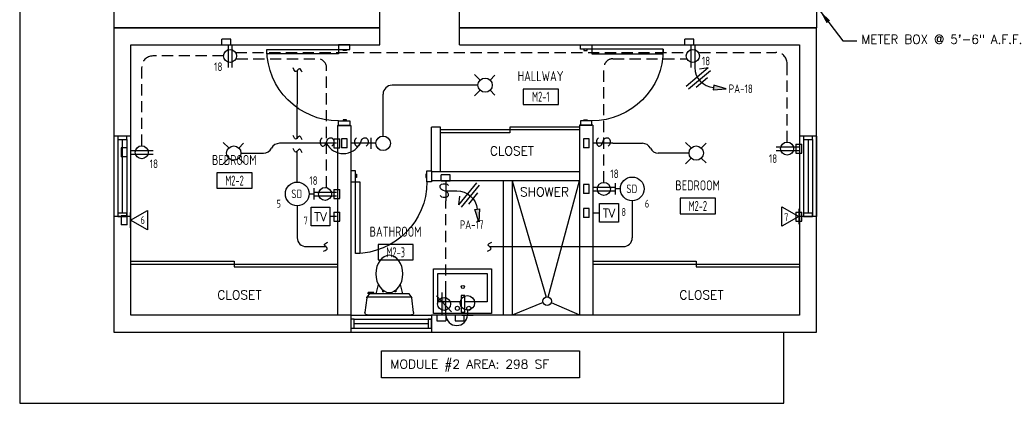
# Model space of a CAD drawing. Header units: inches. Extents: x 23373 to 33923, y 1540 to 5670.
# Tile 80 of 106: x 31650 to 32090, y 1895 to 2066. Entities that reach past the tile are written whole.
import ezdxf
from ezdxf.enums import TextEntityAlignment as Align

# ---------------------------------------------------------------- set-up
doc = ezdxf.new("R2010")
doc.units = ezdxf.units.IN
doc.header["$LTSCALE"] = 2
doc.header["$MEASUREMENT"] = 0
doc.linetypes.add('HIDDEN', pattern=[0.375, 0.25, -0.125])
doc.layers.get('0').update_dxf_attribs({"color": 8, "linetype": 'CONTINUOUS'})
for name, color, linetype in [('a-door', 8, 'CONTINUOUS'), ('eeCtvDist', 5, 'CONTINUOUS'), ('eeFaDist', 4, 'CONTINUOUS'), ('eeLight-LINE', 5, 'CONTINUOUS'), ('eeLightDist', 200, 'CONTINUOUS'), ('eeLightSwitches', 200, 'CONTINUOUS'), ('eeRecepDist', 120, 'CONTINUOUS'), ('eeRecepLINE', 120, 'HIDDEN'), ('eeTelDist', 5, 'CONTINUOUS'), ('EL-ANNO-TEXT', 4, 'CONTINUOUS'), ('FIXT', 8, 'CONTINUOUS'), ('G-SYMB', 1, 'CONTINUOUS'), ('TEXT', 2, 'CONTINUOUS'), ('Walls', 1, 'CONTINUOUS')]:
    doc.layers.add(name, color=color, linetype=linetype)
doc.styles.add('100-48', font='archstyl.shx', dxfattribs={"width": 0.9, "height": 4.8})
doc.styles.add('COMP', font='simplex.shx', dxfattribs={"height": 9})
doc.styles.add('MED', font='archstyl.shx', dxfattribs={"width": 0.8, "height": 0.125})
doc.styles.get("Standard").update_dxf_attribs({"font": 'simplex.shx'})
doc.dimstyles.new('Copy of STANDARD', dxfattribs={"dimtxt": 8, "dimasz": 3, "dimexe": 3, "dimexo": 3, "dimgap": 3, "dimtad": 1, "dimrnd": 1, "dimzin": 3, "dimdsep": 46, "dimlunit": 4, "dimtxsty": 'Standard', "dimblk": 'ARCHTICK', "dimcen": 3, "dimdle": 3, "dimadec": 0, "dimazin": 0, "dimtfac": 1, "dimtix": 1, "dimtofl": 0, "dimtmove": 1, "dimatfit": 3, "dimfxl": 3, "dimtolj": 1, "dimtzin": 0, "dimlwd": -1, "dimlwe": -1, "dimarcsym": 0})

# ---------------------------------------------------------------- blocks, each defined once
blk = doc.blocks.new('A$C6F230B04')
at = {"ltscale": 48}
for p, q in [((0.99, 26.61), (20.75, 26.61)), ((0.82, 18.91), (0, 25.49)), ((21.74, 25.49), (20.91, 18.91)), ((20.8, 18.63), (0.95, 18.63)), ((2.04, 17.13), (1.03, 18.41)), ((20.71, 18.41), (19.7, 17.13)), ((3.98, 16.63), (1.48, 16.63)), ((19.7, 17.13), (2.04, 17.13)), ((5.96, 13), (4.9, 17.13)), ((15.78, 13), (16.84, 17.13))]:
    blk.add_line(p, q, dxfattribs=at)
for p, q in [((1.48, 17.13), (1.48, 16.63)), ((1.87, 17.13), (1.5, 17.13)), ((3.98, 17.13), (3.98, 16.63)), ((7.9, 15.45), (7.9, 16.08)), ((8.15, 16.33), (8.15, 16.33)), ((8.4, 15.8), (8.4, 16.08)), ((13.34, 15.8), (13.34, 16.08)), ((13.59, 16.33), (13.59, 16.33)), ((13.84, 15.45), (13.84, 16.08))]:
    blk.add_line(p, q)
for centre in [(8.15, 16.09), (13.59, 16.09)]:
    blk.add_circle(centre, 0.125)
for centre, start, end in [((0.99, 25.61), 90, 187.1438), ((20.75, 25.61), 352.8562, 90), ((1.82, 19.03), 187.1438, 218.2232), ((19.92, 19.03), 321.7768, 352.8562)]:
    blk.add_arc(centre, 1, start, end, dxfattribs=at)
for centre, start, end in [((8.15, 16.08), 90, 180), ((8.15, 16.08), 0, 90), ((13.59, 16.08), 90, 180), ((13.59, 16.08), 0, 90)]:
    blk.add_arc(centre, 0.25, start, end)
blk.add_ellipse((10.87, 8.25), major_axis=(0, 8.29), ratio=0.724165)
blk = doc.blocks.new('AINC-ROOMID')
at = {"layer": 'G-SYMB'}
blk.add_lwpolyline([(-0.247, -0.352), (0.253, -0.352), (0.253, -0.161), (-0.247, -0.161)], close=True, dxfattribs=at)
at = {"layer": 'G-SYMB', "color": 4, "linetype": 'Continuous', "style": 'MED', "oblique": -180, "text_generation_flag": 6}
for tag, p in [('%%UROOM-ID', (0, 0.209)), ('%%USPAN', (0, 0))]:
    blk.add_attdef(tag, text='', height=0.125, rotation=180, dxfattribs=at).set_placement(p, align=Align.MIDDLE)
at = {"layer": 'G-SYMB', "color": 4, "linetype": 'Continuous', "style": 'MED', "text_generation_flag": 6, "width": 0.75}
blk.add_attdef('R-NUM', text='', height=0.125, rotation=180, dxfattribs=at).set_placement((0.003, -0.256), align=Align.MIDDLE)
blk = doc.blocks.new('_ArchTick')
at = {"color": 0, "linetype": 'ByBlock', "const_width": 0.15}
blk.add_lwpolyline([(-0.5, -0.5), (0.5, 0.5)], dxfattribs=at)
blk = doc.blocks.new('Recep-1')
at = {"layer": 'eeRecepDist', "linetype": 'Continuous'}
for p, q in [((0, 0.0176), (0.2108, 0.0176)), ((0, -0.0176), (0.2108, -0.0176))]:
    blk.add_line(p, q, dxfattribs=at)
blk.add_circle((0.1032, 0), 0.0606, dxfattribs=at)
blk = doc.blocks.new('TEL-OUT')
at = {"layer": 'eeTelDist', "linetype": 'ByBlock'}
for p, q in [((0, 0), (0.1574, 0.0909)), ((0.1574, -0.0909), (0, 0)), ((0.1574, 0.0909), (0.1574, -0.0909))]:
    blk.add_line(p, q, dxfattribs=at)
at = {"layer": 'eeTelDist'}
blk.add_line((0, -0.0725), (0, 0.0725), dxfattribs=at)
blk = doc.blocks.new('SP-SW')
at = {"layer": 'eeLightSwitches', "linetype": 'ByBlock'}
blk.add_line((0, 0), (0, 0.1873), dxfattribs=at)
blk.add_text('S', height=0.1272, dxfattribs=at).set_placement((-0.0418, 0.0268))
blk = doc.blocks.new('CEIL-LGT')
at = {"layer": 'eeLightDist', "linetype": 'ByBlock'}
for p, q in [((-0.0477, 0.0477), (-0.0991, 0.0991)), ((0.047, 0.047), (0.0916, 0.0916)), ((-0.047, -0.047), (-0.0987, -0.0987)), ((0.0477, -0.0477), (0.0918, -0.0918))]:
    blk.add_line(p, q, dxfattribs=at)
blk.add_circle((0, 0), 0.0667, dxfattribs=at)
blk = doc.blocks.new('WALL-LGT')
at = {"layer": 'eeLightDist', "linetype": 'ByBlock'}
for p, q in [((-0.0525, 0), (0.0525, 0)), ((0, 0.0456), (0, 0))]:
    blk.add_line(p, q, dxfattribs=at)
blk.add_circle((0, 0.1131), 0.0675, dxfattribs=at)
blk = doc.blocks.new('Smoke-Dt')
at = {"layer": 'eeFaDist'}
blk.add_circle((0, 0), 0.1104, dxfattribs=at)
at = {"layer": 'eeFaDist', "style": '100-48', "width": 0.9}
blk.add_text('SD', height=0.08, dxfattribs=at).set_placement((-0.0548, -0.0391))
blk = doc.blocks.new('RECEP-gf')
at = {"layer": 'eeRecepDist'}
blk.add_hatch(color=256, dxfattribs=at).paths.add_polyline_path([(137.8165, 590.8342, 0.073698), (137.8191, 590.8518, 0.073698), (137.8165, 590.8693), (137.7006, 590.8693, 0.073698), (137.698, 590.8518, 0.073698), (137.7006, 590.8342)])
at = {"layer": 'eeRecepDist', "linetype": 'Continuous'}
for p, q in [((137.6553, 590.8693), (137.8662, 590.8693)), ((137.6553, 590.8342), (137.8662, 590.8342))]:
    blk.add_line(p, q, dxfattribs=at)
blk.add_circle((137.7585, 590.8518), 0.0606, dxfattribs=at)
blk = doc.blocks.new('GF RECEP ACT')
at = {"layer": 'eeRecepDist'}
blk.add_line((137.6845, 589.8277), (137.8326, 589.9662), dxfattribs=at)
blk.add_blockref('RECEP-gf', (0, -0.9548), dxfattribs=at)
blk = doc.blocks.new('HR RECEPT')
at = {"layer": 'eeRecepDist', "linetype": 'Continuous'}
blk.add_hatch(color=256, dxfattribs=at).paths.add_polyline_path([(-0.2131, -0.2833), (-0.1716, -0.1701), (-0.2169, -0.1628)])
for p, q in [((-0.1716, -0.1701), (-0.2169, -0.1628)), ((-0.2169, -0.1628), (-0.2131, -0.2833)), ((-0.2131, -0.2833), (-0.1716, -0.1701))]:
    blk.add_line(p, q, dxfattribs=at)
at = {"layer": 'eeRecepDist', "linetype": 'ByBlock'}
blk.add_arc((-0.0063, -0.1893), 0.1894, 88.09486, 173.0878, dxfattribs=at)
blk = doc.blocks.new('WiresA')
at = {"layer": 'eeRecepDist'}
for p, q in [((0, 0.1333), (0, -0.1333)), ((0.0333, 0.1333), (0.0768, 0.0641)), ((0.0333, 0.1333), (0.0333, -0.1333)), ((-0.0333, 0.0681), (-0.0333, -0.0681))]:
    blk.add_line(p, q, dxfattribs=at)
blk = doc.blocks.new('CAJA 4X4 LUCES')
at = {"layer": 'eeLight-LINE', "color": 8, "ltscale": 2}
for p, q in [((24065.99, 2814.84), (24061.99, 2814.84)), ((24061.99, 2812.21), (24061.99, 2814.84)), ((24061.99, 2812.21), (24065.99, 2812.21)), ((24065.99, 2812.21), (24065.99, 2814.84))]:
    blk.add_line(p, q, dxfattribs=at)

msp = doc.modelspace()

# ---------------------------------------------------------------- linework, layer by layer
at = {"ltscale": 10}
for p, q in [((31650.31231049, 2104.00256737), (31650.31231049, 1894.90454255)), ((31991.77631141, 1894.90454255), (31991.77631141, 1926.75256781)), ((31650.31231049, 1894.90454255), (31991.77631141, 1894.90454255))]:
    msp.add_line(p, q, dxfattribs=at)
at = {"color": 1}
for p, q in [((31866.43731049, 1994.35446195), (31866.43731049, 1934.35446195)), ((31870.43731049, 1994.35446195), (31870.43731049, 1934.35446195)), ((31870.43731049, 1994.35446195), (31885.5107144, 1942.39414751)), ((31886.5269638, 1942.38943863), (31900.43731049, 1994.35446195)), ((31884.18728559, 1939.90216912), (31870.43731049, 1934.35446195)), ((31887.84001701, 1939.92241704), (31900.43731049, 1934.43096506))]:
    msp.add_line(p, q, dxfattribs=at)
msp.add_circle((31886.0102191, 1940.53146323), 1.92849622, dxfattribs=at)
at = {"layer": 'a-door'}
for p, q in [((31874.81231049, 2062.75256781), (31910.81231049, 2062.75256914)), ((31692.31231049, 2014.37756737), (31692.31231182, 1978.37756737)), ((31694.12481116, 2012.87756537), (31694.12481116, 1978.37756737)), ((31696.12481116, 2012.87756537), (31696.12481116, 1979.87756737)), ((31698.12481116, 2012.87756537), (31698.12481116, 1978.37756737)), ((31699.88020865, 2014.37756737), (31699.88020865, 1978.37756737)), ((31998.81231049, 2014.37756737), (31998.81231182, 1978.37756737)), ((32000.62481116, 2012.87756537), (32000.62481116, 1978.37756737)), ((32002.62481116, 2012.87756537), (32002.62481116, 1979.87756737)), ((32004.62481116, 2012.87756537), (32004.62481116, 1978.37756737)), ((32006.38020865, 2014.37756737), (32006.38020865, 1978.37756737)), ((31798.31231049, 1934.37756781), (31834.31231049, 1934.37756781)), ((31799.81231049, 1932.56506759), (31834.3123085, 1932.56506759)), ((31799.81231049, 1930.56506759), (31832.8123085, 1930.56506759)), ((31799.81231049, 1928.56506759), (31834.3123085, 1928.56506759)), ((31798.31231049, 1926.75256737), (31834.31231049, 1926.7525687))]:
    msp.add_line(p, q, dxfattribs=at)
at = {"layer": 'a-door', "linetype": 'Continuous', "lineweight": -3}
for p, q in [((31900.43731049, 2017.12756825), (31838.31231049, 2017.12756825)), ((31869.37481049, 2015.87756825), (31838.31231049, 2015.87756825)), ((31900.43731049, 2018.37756825), (31869.37481049, 2018.37756825)), ((31869.37481049, 2018.37756825), (31869.37481049, 2015.87756825)), ((31699.93731049, 1958.37756737), (31746.12481049, 1958.37756737)), ((31746.12481049, 1958.37756737), (31746.12481049, 1955.87756737)), ((31906.43731049, 1958.37756737), (31952.62481049, 1958.37756737)), ((31952.62481049, 1958.37756737), (31952.62481049, 1955.87756737)), ((31699.93731049, 1957.12756737), (31792.31231049, 1957.12756737)), ((31746.12481049, 1955.87756737), (31792.31231049, 1955.87756737)), ((31906.43731049, 1957.12756737), (31998.81231049, 1957.12756737)), ((31952.62481049, 1955.87756737), (31998.81231049, 1955.87756737))]:
    msp.add_line(p, q, dxfattribs=at)
for points in [[(31797.81231049, 2053.12756781), (31797.81231049, 2055.12756781), (31792.81231049, 2055.12756781), (31792.81231049, 2053.12756781)], [(31900.93731049, 2053.18096506), (31900.93731049, 2055.18096506), (31905.93731049, 2055.18096506), (31905.93731049, 2053.18096506)], [(31792.81231049, 2053.12756781), (31792.81231049, 2051.12756781), (31760.81231049, 2051.12756781), (31760.81231049, 2053.12756781)], [(31796.31231049, 2053.12756781), (31796.31231049, 2052.62756781), (31794.81231049, 2052.62756781), (31794.81231049, 2053.12756781)], [(31902.43731049, 2053.18096506), (31902.43731049, 2052.68096506), (31903.93731049, 2052.68096506), (31903.93731049, 2053.18096506)], [(31905.93731049, 2053.18096506), (31905.93731049, 2051.18096506), (31937.93731049, 2051.18096506), (31937.93731049, 2053.18096506)], [(31797.81231049, 2021.12756781), (31797.81231049, 2019.12756781), (31792.81231049, 2019.12756781), (31792.81231049, 2021.12756781)], [(31796.31231049, 2021.12756781), (31796.31231049, 2021.62756781), (31794.81231049, 2021.62756781), (31794.81231049, 2021.12756781)], [(31900.93731049, 2021.18096506), (31900.93731049, 2019.18096506), (31905.93731049, 2019.18096506), (31905.93731049, 2021.18096506)], [(31902.43731049, 2021.18096506), (31902.43731049, 2021.68096506), (31903.93731049, 2021.68096506), (31903.93731049, 2021.18096506)], [(31800.31231049, 1998.87756825), (31798.31231049, 1998.87756825), (31798.31231049, 1993.87756825), (31800.31231049, 1993.87756825)], [(31832.31231049, 1998.87756825), (31834.31231049, 1998.87756825), (31834.31231049, 1993.87756825), (31832.31231049, 1993.87756825)], [(31800.31231049, 1997.37756825), (31800.81231049, 1997.37756825), (31800.81231049, 1995.87756825), (31800.31231049, 1995.87756825)], [(31800.31231049, 1993.87756825), (31802.31231049, 1993.87756825), (31802.31231049, 1961.87756825), (31800.31231049, 1961.87756825)], [(31832.31231049, 1997.37756825), (31831.81231049, 1997.37756825), (31831.81231049, 1995.87756825), (31832.31231049, 1995.87756825)]]:
    msp.add_lwpolyline(points, close=True, dxfattribs=at)
at = {"layer": 'a-door'}
for points in [[(31694.12481116, 2014.37756537), (31694.12481116, 2012.87756537), (31698.12481116, 2012.87756537), (31698.12481116, 2014.37756537)], [(32000.62481116, 2014.37756537), (32000.62481116, 2012.87756537), (32004.62481116, 2012.87756537), (32004.62481116, 2014.37756537)], [(31694.12481116, 1979.87756737), (31694.12481116, 1978.37756737), (31698.12481116, 1978.37756737), (31698.12481116, 1979.87756737)], [(32000.62481116, 1979.87756737), (32000.62481116, 1978.37756737), (32004.62481116, 1978.37756737), (32004.62481116, 1979.87756737)], [(31798.31231049, 1928.56506759), (31799.81231049, 1928.56506759), (31799.81231049, 1932.56506759), (31798.31231049, 1932.56506759)], [(31832.8123085, 1928.56506759), (31834.3123085, 1928.56506759), (31834.3123085, 1932.56506759), (31832.8123085, 1932.56506759)]]:
    msp.add_lwpolyline(points, close=True, dxfattribs=at)
at = {"layer": 'a-door', "linetype": 'Continuous', "lineweight": -3, "extrusion": (0, 0, -1)}
for centre, start, end in [((-31792.81231049, 2053.12756781), 270, 0), ((-31905.93731049, 2053.18096506), 180, 270), ((-31800.31231049, 1993.87756825), 180, 270)]:
    msp.add_arc(centre, 32, start, end, dxfattribs=at)
at = {"layer": 'eeCtvDist', "linetype": 'ByBlock'}
for p, q in [((31780.53515492, 1982.59161779), (31788.90948259, 1982.59161779)), ((31780.53515492, 1974.21729012), (31780.53515492, 1982.59161779)), ((31788.90948259, 1982.59161779), (31788.90948259, 1974.21729012)), ((31906.43731049, 1983.58015042), (31906.43731049, 1976.47843656)), ((31909.4651384, 1984.21645732), (31917.83946607, 1984.21645732)), ((31909.4651384, 1975.84212966), (31909.4651384, 1984.21645732)), ((31917.83946607, 1984.21645732), (31917.83946607, 1975.84212966)), ((31791.93731049, 1978.40445395), (31788.90948259, 1978.40445395)), ((31906.43731049, 1980.02929349), (31909.4651384, 1980.02929349)), ((31917.83946607, 1975.84212966), (31909.4651384, 1975.84212966)), ((31788.90948259, 1974.21729012), (31780.53515492, 1974.21729012))]:
    msp.add_line(p, q, dxfattribs=at)
at = {"layer": 'eeFaDist', "ltscale": 10}
for p, q in [((31774.32836565, 2013.4535087), (31774.51767056, 2043.84741778)), ((31774.32836565, 1993.80338392), (31774.32836565, 2007.61147879))]:
    msp.add_line(p, q, dxfattribs=at)
at = {"layer": 'eeFaDist', "ltscale": 2}
for p, q in [((31915.42904044, 2011.12740735), (31928.57497855, 2011.12740735)), ((31949.42481062, 2006.75240713), (31935.70655458, 2006.75240713)), ((31924.04625534, 1985.45157118), (31924.04625534, 1968.94767934)), ((31774.32836565, 1983.20269442), (31774.32836565, 1968.94767934)), ((31778.32836565, 1964.94767934), (31787.10623572, 1964.94767934)), ((31860.32170745, 1964.94767934), (31920.04625534, 1964.94767934))]:
    msp.add_line(p, q, dxfattribs=at)
at = {"layer": 'eeFaDist'}
for p, q in [((31916.55726205, 1988.23059281), (31916.55726205, 1993.27323905)), ((31781.81735894, 1991.02436229), (31781.81735894, 1985.98171605)), ((31918.74591059, 1990.75191593), (31916.55726205, 1990.75191593)), ((31779.6287104, 1988.50303917), (31781.81735894, 1988.50303917))]:
    msp.add_line(p, q, dxfattribs=at)
at = {"layer": 'eeFaDist', "ltscale": 2}
for centre, start, end in [((31928.57497855, 2007.12740735), 26.944356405, 90), ((31935.70655458, 2010.75240713), 206.944356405, 270), ((31778.32836565, 1968.94767934), 180, 270), ((31920.04625534, 1968.94767934), 270, 0)]:
    msp.add_arc(centre, 4, start, end, dxfattribs=at)
at = {"layer": 'eeFaDist', "ltscale": 10}
for points in [[(31776.49698909, 2042.87105065), (31775.2926026, 2044.49924643), (31773.74274396, 2043.1955952), (31772.53835747, 2044.82379097)], [(31776.49698909, 2012.68542666), (31775.2926026, 2014.31362244), (31773.74274396, 2013.00997121), (31772.53835747, 2014.63816699)], [(31776.49698909, 2006.84339675), (31775.2926026, 2008.47159253), (31773.74274396, 2007.1679413), (31772.53835747, 2008.79613708)], [(31786.12986859, 1962.96836082), (31787.75806436, 1964.17274731), (31786.45441314, 1965.72260594), (31788.08260891, 1966.92699244)], [(31859.34534031, 1962.96836082), (31860.97353609, 1964.17274731), (31859.66988486, 1965.72260594), (31861.29808064, 1966.92699244)]]:
    msp.add_spline(points, degree=3, dxfattribs=at)
at = {"layer": 'eeLight-LINE', "color": 8}
for p, q in [((31741.85635734, 2055.12772827), (31743.5430293, 2055.12756781)), ((31948.67137686, 2055.12788874), (31950.35804882, 2055.12772827)), ((31790.69914173, 2011.97090373), (31790.69898127, 2010.28423176)), ((31796.69914173, 2010.28423183), (31796.69930219, 2011.97090379)), ((31904.82414173, 2010.28423183), (31904.82430219, 2011.97090379)), ((31698.26695965, 2006.28486365), (31698.26712012, 2007.97153561)), ((31997.19914191, 2009.59541237), (31997.19898144, 2007.90874041)), ((31839.85588598, 1994.37764848), (31841.54255794, 1994.37748802)), ((31790.69938242, 1989.34557284), (31790.69922196, 1987.65890088)), ((31904.8240615, 1989.90970319), (31904.82422196, 1991.59637515)), ((31904.82414173, 1979.18611797), (31904.82430219, 1980.87278994)), ((31698.32414173, 1975.90566491), (31698.32430219, 1977.59233688)), ((31790.69914173, 1979.24795033), (31790.69898127, 1977.56127837)), ((31997.19914306, 1979.22090329), (31997.19898259, 1977.53423132)), ((31839.54255795, 1934.37756781), (31837.85588598, 1934.37772827)), ((31847.70147121, 1934.37748758), (31846.01479925, 1934.37764804))]:
    msp.add_line(p, q, dxfattribs=at)
at = {"layer": 'eeLight-LINE', "ltscale": 10}
for p, q in [((31812.73062004, 2014.36533841), (31812.73062004, 2033.12756781)), ((31855.11231062, 2037.12756781), (31816.73062004, 2037.12756781)), ((31782.94558055, 2011.12740735), (31766.39553042, 2011.12740735)), ((31749.19981037, 2006.75240713), (31759.2639544, 2006.75240713))]:
    msp.add_line(p, q, dxfattribs=at)
for centre, radius, start, end in [((31816.73062004, 2033.12756781), 4, 90, 180), ((31766.39553042, 2007.12740735), 4, 90, 153.055643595), ((31794.93731049, 2014.97138839), 8.42402409, 207.1493652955, 332.8506347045), ((31759.2639544, 2010.75240713), 4, 270.0000000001, 333.055643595)]:
    msp.add_arc(centre, radius, start, end, dxfattribs=at)
at = {"layer": 'eeLightSwitches', "ltscale": 2}
msp.add_line((31840.69922196, 1989.88154282), (31845.62351213, 1989.88154282), dxfattribs=at)
msp.add_arc((31845.57773046, 1934.49558003), 4.79853536, 181.4092391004, 358.588844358, dxfattribs=at)
at = {"layer": 'eeRecepLINE', "ltscale": 10}
for p, q in [((31746.801311, 2051.67618486), (31948.22211915, 2051.67618486)), ((31954.03508219, 2051.79745159), (31988.27207418, 2051.79745157)), ((31741.40455831, 2050.17316532), (31709.83500394, 2050.17316532)), ((31747.22006268, 2048.91689667), (31783.81645138, 2048.91684314)), ((31915.39211164, 2048.91689646), (31948.50485317, 2048.91684802)), ((31993.27207418, 2011.66015951), (31993.27207418, 2046.79745157)), ((31704.83500394, 2010.03532), (31704.83500394, 2045.17316532)), ((31787.44144552, 2013.47843046), (31787.44144552, 2044.91684314)), ((31911.39210579, 1993.66015954), (31911.39210579, 2044.91689646)), ((31787.44144552, 1991.41032), (31787.44144552, 2011.12740735)), ((31840.78064648, 1984.15174923), (31840.69922196, 1985.38567785)), ((31840.78064648, 1944.49759964), (31840.78064648, 1984.15174923))]:
    msp.add_line(p, q, dxfattribs=at)
for centre, radius, start, end in [((31988.27207418, 2046.79745157), 5, 0, 90), ((31709.83500394, 2045.17316532), 5, 90, 180), ((31783.44144552, 2044.91684314), 4, 0, 89.9999161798), ((31915.39210579, 2044.91689646), 4, 89.9999161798, 180)]:
    msp.add_arc(centre, radius, start, end, dxfattribs=at)
at = {"layer": 'FIXT'}
for p, q in [((31835.19199527, 1955.00875916), (31861.19199527, 1955.00875916)), ((31835.19199527, 1935.00875916), (31835.19199527, 1955.00875916)), ((31861.19199527, 1955.00875916), (31861.19199527, 1935.00875916)), ((31837.19199527, 1953.00875916), (31859.19199527, 1953.00875916)), ((31837.19199527, 1940.25478546), (31837.19199527, 1953.00875916)), ((31859.19199527, 1953.00875916), (31859.19199527, 1940.25478546)), ((31847.64572734, 1943.038713), (31847.64572734, 1935.59817033)), ((31849.24780255, 1943.038713), (31847.64572734, 1943.038713)), ((31849.24780255, 1935.59817033), (31849.24780255, 1943.038713)), ((31847.64572734, 1940.25478546), (31837.19199527, 1940.25478546)), ((31859.19199527, 1940.25478546), (31849.24780255, 1940.25478546)), ((31861.19199527, 1935.00875916), (31835.19199527, 1935.00875916)), ((31847.64572734, 1935.59817033), (31849.24780255, 1935.59817033))]:
    msp.add_line(p, q, dxfattribs=at)
for centre, radius in [((31848.33232031, 1946.93067457), 0.68659297), ((31845.92924492, 1937.37249478), 0.91544482), ((31851.02146986, 1937.37249478), 0.91544482)]:
    msp.add_circle(centre, radius, dxfattribs=at)
at = {"layer": 'TEXT', "color": 2}
msp.add_lwpolyline([(31811.94740953, 1918.43241377), (31900.51840637, 1918.43241377), (31900.51840637, 1906.22387897), (31811.94740953, 1906.22387897)], close=True, dxfattribs=at)
at = {"layer": 'Walls'}
for p, q in [((31692.31231049, 2106.00256748), (31692.31231049, 2062.75256781)), ((32006.43731049, 2106.37756781), (32006.43731049, 2062.75256781)), ((31811.18731049, 2062.75256781), (31811.18731049, 2070.37756781)), ((31846.81231049, 2062.75256781), (31846.81231049, 2070.37756781)), ((31692.31231049, 2062.75256781), (31811.18731049, 2062.75256781)), ((31811.18731049, 2062.75256781), (31692.31231049, 2062.75256781)), ((31692.31231049, 2062.75256781), (31692.31231049, 1926.75256781)), ((31811.18731049, 2055.12756781), (31811.18731049, 2062.75256781)), ((32006.43731049, 2062.75256781), (31846.81231049, 2062.75256781)), ((31846.81231049, 2055.12756781), (31846.81231049, 2062.75256781)), ((31846.81231049, 2062.75256781), (32006.43731049, 2062.75256781)), ((32006.43731049, 1926.75256781), (32006.43731049, 2062.75256781)), ((31699.93731049, 2055.12756781), (31811.18731049, 2055.12756781)), ((31699.93731049, 2014.37756737), (31699.93731049, 2055.12756781)), ((31846.81231049, 2055.12756781), (31998.81231049, 2055.12756781)), ((31998.81231049, 2055.12756781), (31998.81231049, 1934.37756781)), ((31792.31231049, 2019.12756781), (31792.31231049, 1934.37756781)), ((31792.31231049, 2019.12756781), (31798.31231049, 2019.12756781)), ((31798.31231049, 2019.12756781), (31798.31231049, 1934.37756781)), ((31834.31231049, 1998.87756825), (31834.31231049, 2018.37756825)), ((31838.31231049, 2018.37756825), (31834.31231049, 2018.37756825)), ((31838.31231049, 1998.37756825), (31838.31231049, 2018.37756825)), ((31900.43731049, 2019.18096506), (31900.43731049, 1934.43096506)), ((31906.43731049, 2019.18096506), (31900.43731049, 2019.18096506)), ((31906.43731049, 2019.18096506), (31906.43731049, 1934.43096506)), ((31699.93731049, 2014.37756737), (31692.31231049, 2014.37756737)), ((32006.43731049, 2014.37756737), (31998.81231049, 2014.37756737)), ((31900.43731049, 1998.37756825), (31834.31231049, 1998.37756825)), ((31834.31231049, 1998.37756825), (31834.31231049, 1994.37756825)), ((31900.43731049, 1994.37756825), (31834.31231049, 1994.37756825)), ((31699.93731049, 1978.37756737), (31692.31231182, 1978.37756737)), ((31699.93731049, 1934.37756781), (31699.93731049, 1978.37756737)), ((32006.43731049, 1978.37756737), (31998.81231182, 1978.37756737)), ((31798.31231049, 1934.37756781), (31699.93731049, 1934.37756781)), ((31798.31231049, 1934.37756781), (31798.31231049, 1926.75256737)), ((31998.81231049, 1934.37756781), (31834.31231049, 1934.37756781)), ((31834.31231049, 1934.37756781), (31834.31231049, 1926.7525687)), ((31692.31231049, 1926.75256781), (32006.43731049, 1926.75256781))]:
    msp.add_line(p, q, dxfattribs=at)

# ---------------------------------------------------------------- block references
ref = msp.add_blockref('AINC-ROOMID', (31883.08874466, 2041.17034555), dxfattribs=dict(xscale=-31.40809428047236, yscale=-35.94597718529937, zscale=31.40809428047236, rotation=180))
ref.add_attrib('%%USPAN', 'HALLWAY', dxfattribs={"layer": 'G-SYMB', "color": 4, "linetype": 'Continuous', "height": 4.493247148, "rotation": 180, "style": 'MED', "text_generation_flag": 6, "width": 0.873758}).set_placement((31883.08874466, 2041.17034555), align=Align.MIDDLE)
ref.add_attrib('R-NUM', 'M2-1', dxfattribs={"layer": 'G-SYMB', "color": 4, "linetype": 'Continuous', "height": 4.493247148, "rotation": 180, "style": 'MED', "text_generation_flag": 6, "width": 0.655319}).set_placement((31883.18221442, 2031.95740081), align=Align.MIDDLE)
ref = msp.add_blockref('AINC-ROOMID', (31746.21348752, 2003.71515724), dxfattribs=dict(xscale=-31.40809428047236, yscale=-35.94597718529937, zscale=31.40809428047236, rotation=180))
ref.add_attrib('%%USPAN', 'BEDROOM', dxfattribs={"layer": 'G-SYMB', "color": 4, "linetype": 'Continuous', "height": 4.493247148, "rotation": 180, "style": 'MED', "text_generation_flag": 6, "width": 0.873758}).set_placement((31746.21348752, 2003.71515724), align=Align.MIDDLE)
ref.add_attrib('R-NUM', 'M2-2', dxfattribs={"layer": 'G-SYMB', "color": 4, "linetype": 'Continuous', "height": 4.493247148, "rotation": 180, "style": 'MED', "text_generation_flag": 6, "width": 0.655319}).set_placement((31746.30695728, 1994.5022125), align=Align.MIDDLE)
ref = msp.add_blockref('AINC-ROOMID', (31953.25985126, 1992.3286764), dxfattribs=dict(xscale=-31.40809428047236, yscale=-35.94597718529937, zscale=31.40809428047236, rotation=180))
ref.add_attrib('%%USPAN', 'BEDROOM', dxfattribs={"layer": 'G-SYMB', "color": 4, "linetype": 'Continuous', "height": 4.493247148, "rotation": 180, "style": 'MED', "text_generation_flag": 6, "width": 0.873758}).set_placement((31953.25985126, 1992.3286764), align=Align.MIDDLE)
ref.add_attrib('R-NUM', 'M2-2', dxfattribs={"layer": 'G-SYMB', "color": 4, "linetype": 'Continuous', "height": 4.493247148, "rotation": 180, "style": 'MED', "text_generation_flag": 6, "width": 0.655319}).set_placement((31953.35332102, 1983.11573166), align=Align.MIDDLE)
ref = msp.add_blockref('AINC-ROOMID', (31818.26374934, 1971.64342715), dxfattribs=dict(xscale=-31.40809428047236, yscale=-35.94597718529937, zscale=31.40809428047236, rotation=180))
ref.add_attrib('%%USPAN', 'BATHROOM', dxfattribs={"layer": 'G-SYMB', "color": 4, "linetype": 'Continuous', "height": 4.493247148, "rotation": 180, "style": 'MED', "text_generation_flag": 6, "width": 0.873758}).set_placement((31818.26374934, 1971.64342715), align=Align.MIDDLE)
ref.add_attrib('R-NUM', 'M2-3', dxfattribs={"layer": 'G-SYMB', "color": 4, "linetype": 'Continuous', "height": 4.493247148, "rotation": 180, "style": 'MED', "text_generation_flag": 6, "width": 0.655319}).set_placement((31818.3572191, 1962.43048241), align=Align.MIDDLE)
at = {"layer": 'eeFaDist', "xscale": 48, "yscale": 48, "zscale": 48}
for p in [(31774.32836565, 1988.50303917), (31924.04625534, 1990.75191593)]:
    msp.add_blockref('Smoke-Dt', p, dxfattribs=at)
at = {"layer": 'eeLight-LINE'}
for p in [(7678.71007926, -757.08334118), (7885.52509878, -757.08318071), (7776.7096079, -817.83342096)]:
    msp.add_blockref('CAJA 4X4 LUCES', p, dxfattribs=at)
for p, rotation in [((28978.48807228, 26075.1171818), 270), ((34608.91021118, -22052.86204625), 89.99999999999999), ((34717.03521118, -22052.86204625), 89.99999999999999), ((34510.4780291, -22056.86141443), 89.99999999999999), ((29184.98807246, 26072.74169045), 270), ((28978.48831297, 26052.49185092), 270), ((34717.03513095, -22073.23657489), 89.99999999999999), ((28978.48807228, 26042.39422841), 270), ((34717.03521118, -22083.9601601), 89.99999999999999), ((29184.98807361, 26042.36718136), 270), ((34510.53521118, -22087.24061316), 89.99999999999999), ((55902.68883602, 4746.58863726), 180), ((55910.84774929, 4746.58855703), 180)]:
    msp.add_blockref('CAJA 4X4 LUCES', p, dxfattribs=dict(at, rotation=rotation))
at = {"layer": 'eeLightDist', "xscale": 48, "yscale": 48, "zscale": 48}
for name, p in [('CEIL-LGT', (31858.31231049, 2037.12756781)), ('CEIL-LGT', (31745.99981049, 2006.75240713)), ('CEIL-LGT', (31952.62481049, 2006.75240713)), ('WALL-LGT', (31850.37481049, 1934.37740735))]:
    msp.add_blockref(name, p, dxfattribs=at)
at = {"layer": 'eeLightDist', "xscale": 48, "yscale": 48, "zscale": 48, "rotation": 270}
msp.add_blockref('WALL-LGT', (31807.30404044, 2011.12740735), dxfattribs=at)
at = {"layer": 'eeLightSwitches', "xscale": 48, "yscale": 48, "zscale": 48}
for p, rotation in [((31791.93731049, 2011.12740735), 90), ((31807.30404044, 2011.12740735), 90), ((31915.42904044, 2011.12740735), 90), ((31840.69922196, 1994.37740779), 180)]:
    msp.add_blockref('SP-SW', p, dxfattribs=dict(at, rotation=rotation))
at = {"layer": 'eeRecepDist'}
for name, p, xscale, yscale, zscale, rotation in [('Recep-1', (31744.31278185, 2055.12748758), 48, 48, 48, 269.9945491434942), ('Recep-1', (31951.12780136, 2055.12748758), 48, 48, 48, 269.9945491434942), ('HR RECEPT', (31951.97017457, 2045.00737556), 47.99999999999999, 47.99999999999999, 47.99999999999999, 92.73279432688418), ('Recep-1', (31988.31719865, 2008.75287868), 48, 48, 48, 359.9945491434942), ('Recep-1', (31699.88012842, 2007.12803917), 48, 48, 48, 359.9945491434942), ('Recep-1', (31906.43723026, 1990.75287871), 48, 48, 48, 359.9945491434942), ('Recep-1', (31781.81735894, 1988.50303917), 48, 48, 48, 359.9945491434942), ('HR RECEPT', (31845.62351213, 1989.88154282), -47.99999999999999, 47.99999999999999, 48, 358.4460324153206)]:
    msp.add_blockref(name, p, dxfattribs=dict(at, xscale=xscale, yscale=yscale, zscale=zscale, rotation=rotation))
at = {"layer": 'eeRecepLINE'}
for p, xscale, yscale, zscale, rotation in [((31954.11718365, 2039.45509777), -47.99999999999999, 47.99999999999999, 47.99999999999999, 310.1680123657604), ((31851.77828712, 1987.53162459), 47.99999999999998, 47.99999999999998, 47.99999999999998, 140.8011252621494)]:
    msp.add_blockref('WiresA', p, dxfattribs=dict(at, xscale=xscale, yscale=yscale, zscale=zscale, rotation=rotation))
at = {"layer": 'eeTelDist', "xscale": 48, "yscale": 48, "zscale": 48}
msp.add_blockref('TEL-OUT', (31699.88020865, 1976.7818082), dxfattribs=at)
for name, p, rotation in [('TEL-OUT', (31998.48767916, 1978.40664773), 180), ('GF RECEP ACT', (60154.99019467, -4673.07822116), 90)]:
    msp.add_blockref(name, p, dxfattribs=dict(at, rotation=rotation))
at = {"layer": 'FIXT', "xscale": -1, "rotation": 180}
msp.add_blockref('A$C6F230B04', (31804.61559844, 1961.01834197), dxfattribs=at)

# ---------------------------------------------------------------- texts
at = {"layer": 'eeCtvDist', "color": 4, "style": '100-48', "width": 0.9}
for s, p in [('5', (31765.11561551, 1982.40057383)), ('6', (31929.69299932, 1982.40057383)), ('8', (31919.22723531, 1978.67974842)), ('6', (31704.3340162, 1975.0733793)), ('7', (31777.18713768, 1974.92480032)), ('7', (31991.94098885, 1976.40659814))]:
    msp.add_text(s, height=3.48769622, dxfattribs=at).set_placement(p)
at = {"layer": 'eeCtvDist', "color": 4, "linetype": 'ByBlock'}
for p in [(31784.72634305, 1976.36553581), (31913.65632653, 1977.99037535)]:
    msp.add_text('TV', height=3.84, dxfattribs=at).set_placement(p, align=Align.CENTER)
at = {"layer": 'eeRecepDist', "style": '100-48', "width": 0.9}
for s, p in [('18', (31737.20819007, 2043.451719)), ('18', (31955.17345516, 2046.01392662)), ('PA-18', (31967.16834193, 2033.58975824)), ('18', (31708.43519882, 2000.06778691)), ('18', (31985.12290129, 2002.37760814)), ('18', (31914.28071056, 1995.59976838)), ('18', (31779.76784861, 1992.54536578)), ('PA-17', (31846.98825968, 1972.86729557))]:
    msp.add_text(s, height=3.84, dxfattribs=at).set_placement(p)
at = {"layer": 'EL-ANNO-TEXT', "ltscale": 10, "insert": (32111.25619598, 2059.63288248), "char_height": 4, "width": 84.8931842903, "attachment_point": 3, "line_spacing_factor": 0.96724, "style": 'COMP'}
msp.add_mtext('\\pxql;METER BOX @ 5\'-6" A.F.F.', dxfattribs=at)
at = {"layer": 'TEXT', "color": 2, "char_height": 4.0006921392, "attachment_point": 1}
for s, insert, width in [('{\\Fromans|c0;CLOSET}', (31860.42532652, 2009.75116595), 26.4971737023), ('{\\Fromans|c0;SHOWER}', (31873.88729266, 1991.39146108), 137.254255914), ('{\\Fromans|c0;CLOSET}', (31738.63300323, 1945.36664598), 137.254255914), ('{\\Fromans|c0;CLOSET}', (31945.13300323, 1945.36664598), 137.254255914), ('{\\Fromans|c0;MODULE #2 AREA: 298 SF}', (31815.92907933, 1914.406748), 137.254255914)]:
    msp.add_mtext(s, dxfattribs=dict(at, insert=insert, width=width))

# ---------------------------------------------------------------- leaders
at = {"layer": 'TEXT', "ltscale": 10}
msp.add_leader([(32008.05377316, 2070.17659734), (32018.15889764, 2056.96419117), (32024.45693292, 2056.96419117)], dimstyle='Copy of STANDARD', override={"dimasz": 6, "dimtad": 0}, dxfattribs=at)

doc.saveas('drawing.dxf')
